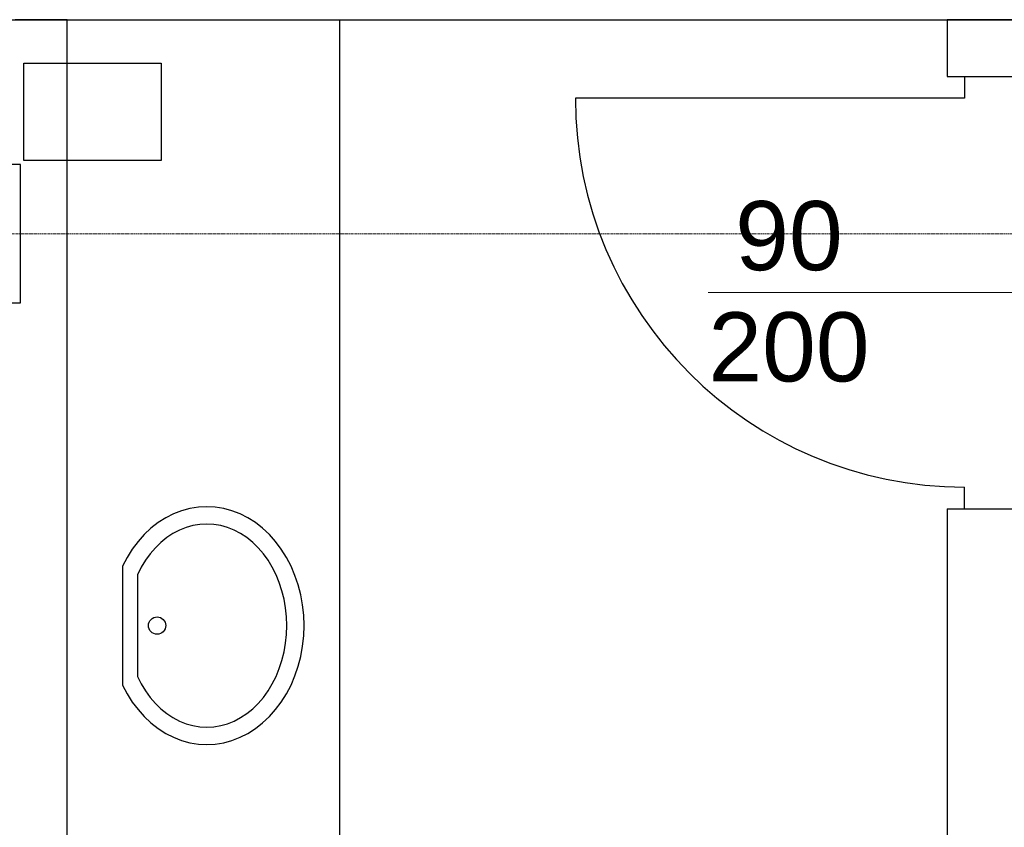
# Model space of a CAD drawing. Header units: millimetres. Extents: x -8838 to 31257, y -6224 to 3754.
# Tile 64 of 205: x -377 to -149, y -4201 to -4014. Entities that reach past the tile are written whole.
import ezdxf
from ezdxf.enums import TextEntityAlignment as Align

# ---------------------------------------------------------------- set-up
doc = ezdxf.new("R2010")
doc.units = ezdxf.units.MM
doc.header["$LTSCALE"] = 10
doc.header["$MEASUREMENT"] = 0
for name, pattern in [('rzut 2 pietra$0$ArchiTECH.PC 5. Line Type', [0.0053, 0.003, -0.001, 0.0003, -0.001]), ('rzut 2 pietra$0$ArchiTECH.PC Solid Line Type', [0]), ('SUFIT_2 PIETRO$0$ArchiTECH.PC Solid Line Type', [0])]:
    doc.linetypes.add(name, pattern=pattern)
doc.layers.add('IS_ARCH', color=254, linetype='CONTINUOUS', lineweight=18)
for name, color, linetype in [('SUFIT_2 PIETRO$0$ELEM KONSTRUKCJI - inwent', 254, 'CONTINUOUS'), ('SUFIT_2 PIETRO$0$INWENTARYZACJA', 254, 'CONTINUOUS'), ('SUFIT_2 PIETRO$0$Kalka 1', 254, 'CONTINUOUS')]:
    doc.layers.add(name, color=color, linetype=linetype)
doc.styles.add('rzut 2 pietra$0$ArchiTECHStyle1', font='arial.ttf', dxfattribs={"height": 0.16})

msp = doc.modelspace()

# ---------------------------------------------------------------- linework, layer by layer
at = {"layer": 'IS_ARCH', "linetype": 'rzut 2 pietra$0$ArchiTECH.PC Solid Line Type'}
for p, q in [((-745.12, -4013.69), (728.45, -4013.83)), ((-365.69, -4013.72), (-377.69, -4013.72)), ((-365.69, -4357.87), (-365.69, -4013.72)), ((-302.67, -4013.73), (-302.66, -4357.87)), ((-147.15, -4013.74), (-162.15, -4013.74)), ((-162.15, -4013.74), (-162.15, -4026.82)), ((-375.73, -4023.77), (-343.94, -4023.77)), ((-375.73, -4046.27), (-375.73, -4023.77)), ((-343.94, -4023.77), (-343.94, -4046.27)), ((-162.15, -4026.82), (-158.15, -4026.82)), ((-158.15, -4026.82), (-150.15, -4026.82)), ((-158.15, -4026.82), (-158.15, -4031.82)), ((-150.15, -4026.82), (-147.15, -4026.82)), ((-158.15, -4031.82), (-248.15, -4031.82)), ((-343.94, -4046.27), (-375.73, -4046.27)), ((-376.5, -4047.2), (-408.5, -4047.2)), ((-376.5, -4047.2), (-408.5, -4047.2)), ((-376.5, -4079.2), (-376.5, -4047.2)), ((-376.5, -4047.2), (-376.5, -4047.2)), ((-376.5, -4079.2), (-376.5, -4047.2)), ((-376.5, -4047.2), (-376.5, -4047.2)), ((-136.24, -4076.82), (-217.4, -4076.82)), ((-408.5, -4079.2), (-376.5, -4079.2)), ((-408.5, -4079.2), (-376.5, -4079.2)), ((-158.15, -4126.82), (-158.15, -4121.82)), ((-341.08, -4128.02), (-342.89, -4128.94)), ((-341.08, -4128.02), (-342.89, -4128.94)), ((-339.2, -4127.3), (-341.08, -4128.02)), ((-339.2, -4127.3), (-341.08, -4128.02)), ((-337.29, -4126.78), (-339.2, -4127.3)), ((-337.29, -4126.78), (-339.2, -4127.3)), ((-335.34, -4126.47), (-337.29, -4126.78)), ((-335.34, -4126.47), (-337.29, -4126.78)), ((-333.38, -4126.36), (-335.34, -4126.47)), ((-333.38, -4126.36), (-335.34, -4126.47)), ((-331.42, -4126.47), (-333.38, -4126.36)), ((-331.42, -4126.47), (-333.38, -4126.36)), ((-329.47, -4126.78), (-331.42, -4126.47)), ((-329.47, -4126.78), (-331.42, -4126.47)), ((-327.56, -4127.3), (-329.47, -4126.78)), ((-327.56, -4127.3), (-329.47, -4126.78)), ((-325.69, -4128.02), (-327.56, -4127.3)), ((-325.69, -4128.02), (-327.56, -4127.3)), ((-323.87, -4128.94), (-325.69, -4128.02)), ((-323.87, -4128.94), (-325.69, -4128.02)), ((-162.15, -4126.82), (-162.15, -4385.37)), ((-162.15, -4126.82), (-158.15, -4126.82)), ((-158.15, -4126.82), (-150.15, -4126.82)), ((-150.15, -4126.82), (-147.15, -4126.82)), ((-344.63, -4130.05), (-346.29, -4131.34)), ((-344.63, -4130.05), (-346.29, -4131.34)), ((-342.89, -4128.94), (-344.63, -4130.05)), ((-342.89, -4128.94), (-344.63, -4130.05)), ((-334.99, -4130.45), (-336.59, -4130.72)), ((-334.99, -4130.45), (-336.59, -4130.72)), ((-333.38, -4130.36), (-334.99, -4130.45)), ((-333.38, -4130.36), (-334.99, -4130.45)), ((-331.77, -4130.45), (-333.38, -4130.36)), ((-331.77, -4130.45), (-333.38, -4130.36)), ((-330.17, -4130.72), (-331.77, -4130.45)), ((-330.17, -4130.72), (-331.77, -4130.45)), ((-322.13, -4130.05), (-323.87, -4128.94)), ((-322.13, -4130.05), (-323.87, -4128.94)), ((-320.48, -4131.34), (-322.13, -4130.05)), ((-320.48, -4131.34), (-322.13, -4130.05)), ((-347.84, -4132.8), (-349.29, -4134.42)), ((-347.84, -4132.8), (-349.29, -4134.42)), ((-346.29, -4131.34), (-347.84, -4132.8)), ((-346.29, -4131.34), (-347.84, -4132.8)), ((-341.2, -4132.56), (-342.63, -4133.51)), ((-341.2, -4132.56), (-342.63, -4133.51)), ((-339.71, -4131.78), (-341.2, -4132.56)), ((-339.71, -4131.78), (-341.2, -4132.56)), ((-338.17, -4131.16), (-339.71, -4131.78)), ((-338.17, -4131.16), (-339.71, -4131.78)), ((-336.59, -4130.72), (-338.17, -4131.16)), ((-336.59, -4130.72), (-338.17, -4131.16)), ((-328.59, -4131.16), (-330.17, -4130.72)), ((-328.59, -4131.16), (-330.17, -4130.72)), ((-327.05, -4131.78), (-328.59, -4131.16)), ((-327.05, -4131.78), (-328.59, -4131.16)), ((-325.56, -4132.56), (-327.05, -4131.78)), ((-325.56, -4132.56), (-327.05, -4131.78)), ((-324.13, -4133.51), (-325.56, -4132.56)), ((-324.13, -4133.51), (-325.56, -4132.56)), ((-318.92, -4132.8), (-320.48, -4131.34)), ((-318.92, -4132.8), (-320.48, -4131.34)), ((-317.47, -4134.42), (-318.92, -4132.8)), ((-317.47, -4134.42), (-318.92, -4132.8)), ((-349.29, -4134.42), (-350.62, -4136.19)), ((-349.29, -4134.42), (-350.62, -4136.19)), ((-343.99, -4134.61), (-345.27, -4135.86)), ((-343.99, -4134.61), (-345.27, -4135.86)), ((-342.63, -4133.51), (-343.99, -4134.61)), ((-342.63, -4133.51), (-343.99, -4134.61)), ((-322.77, -4134.61), (-324.13, -4133.51)), ((-322.77, -4134.61), (-324.13, -4133.51)), ((-321.49, -4135.86), (-322.77, -4134.61)), ((-321.49, -4135.86), (-322.77, -4134.61)), ((-316.15, -4136.19), (-317.47, -4134.42)), ((-316.15, -4136.19), (-317.47, -4134.42)), ((-350.62, -4136.19), (-351.81, -4138.09)), ((-350.62, -4136.19), (-351.81, -4138.09)), ((-346.46, -4137.25), (-347.55, -4138.76)), ((-346.46, -4137.25), (-347.55, -4138.76)), ((-345.27, -4135.86), (-346.46, -4137.25)), ((-345.27, -4135.86), (-346.46, -4137.25)), ((-320.3, -4137.25), (-321.49, -4135.86)), ((-320.3, -4137.25), (-321.49, -4135.86)), ((-319.21, -4138.76), (-320.3, -4137.25)), ((-319.21, -4138.76), (-320.3, -4137.25)), ((-314.95, -4138.09), (-316.15, -4136.19)), ((-314.95, -4138.09), (-316.15, -4136.19)), ((-351.81, -4138.09), (-352.87, -4140.11)), ((-351.81, -4138.09), (-352.87, -4140.11)), ((-347.55, -4138.76), (-348.54, -4140.38)), ((-347.55, -4138.76), (-348.54, -4140.38)), ((-318.23, -4140.38), (-319.21, -4138.76)), ((-318.23, -4140.38), (-319.21, -4138.76)), ((-313.9, -4140.11), (-314.95, -4138.09)), ((-313.9, -4140.11), (-314.95, -4138.09)), ((-352.87, -4140.11), (-352.87, -4167.61)), ((-352.87, -4140.11), (-352.87, -4167.61)), ((-348.54, -4140.38), (-349.4, -4142.11)), ((-348.54, -4140.38), (-349.4, -4142.11)), ((-317.36, -4142.11), (-318.23, -4140.38)), ((-317.36, -4142.11), (-318.23, -4140.38)), ((-312.99, -4142.24), (-313.9, -4140.11)), ((-312.99, -4142.24), (-313.9, -4140.11)), ((-349.4, -4142.11), (-349.4, -4165.61)), ((-349.4, -4142.11), (-349.4, -4165.61)), ((-316.61, -4143.93), (-317.36, -4142.11)), ((-316.61, -4143.93), (-317.36, -4142.11)), ((-316, -4145.83), (-316.61, -4143.93)), ((-316, -4145.83), (-316.61, -4143.93)), ((-312.24, -4144.46), (-312.99, -4142.24)), ((-312.24, -4144.46), (-312.99, -4142.24)), ((-315.51, -4147.78), (-316, -4145.83)), ((-315.51, -4147.78), (-316, -4145.83)), ((-311.65, -4146.75), (-312.24, -4144.46)), ((-311.65, -4146.75), (-312.24, -4144.46)), ((-315.16, -4149.78), (-315.51, -4147.78)), ((-315.16, -4149.78), (-315.51, -4147.78)), ((-311.22, -4149.09), (-311.65, -4146.75)), ((-311.22, -4149.09), (-311.65, -4146.75)), ((-314.95, -4151.81), (-315.16, -4149.78)), ((-314.95, -4151.81), (-315.16, -4149.78)), ((-310.97, -4151.47), (-311.22, -4149.09)), ((-310.97, -4151.47), (-311.22, -4149.09)), ((-314.88, -4153.86), (-314.95, -4151.81)), ((-314.88, -4153.86), (-314.95, -4151.81)), ((-310.88, -4153.86), (-310.97, -4151.47)), ((-310.88, -4153.86), (-310.97, -4151.47)), ((-314.95, -4155.91), (-314.88, -4153.86)), ((-314.95, -4155.91), (-314.88, -4153.86)), ((-310.97, -4156.26), (-310.88, -4153.86)), ((-310.97, -4156.26), (-310.88, -4153.86)), ((-315.16, -4157.94), (-314.95, -4155.91)), ((-315.16, -4157.94), (-314.95, -4155.91)), ((-311.22, -4158.64), (-310.97, -4156.26)), ((-311.22, -4158.64), (-310.97, -4156.26)), ((-316, -4161.9), (-315.51, -4159.95)), ((-316, -4161.9), (-315.51, -4159.95)), ((-315.51, -4159.95), (-315.16, -4157.94)), ((-315.51, -4159.95), (-315.16, -4157.94)), ((-311.65, -4160.98), (-311.22, -4158.64)), ((-311.65, -4160.98), (-311.22, -4158.64)), ((-316.61, -4163.79), (-316, -4161.9)), ((-316.61, -4163.79), (-316, -4161.9)), ((-312.24, -4163.27), (-311.65, -4160.98)), ((-312.24, -4163.27), (-311.65, -4160.98)), ((-317.36, -4165.61), (-316.61, -4163.79)), ((-317.36, -4165.61), (-316.61, -4163.79)), ((-312.99, -4165.48), (-312.24, -4163.27)), ((-312.99, -4165.48), (-312.24, -4163.27)), ((-349.4, -4165.61), (-348.54, -4167.34)), ((-349.4, -4165.61), (-349.4, -4165.61)), ((-349.4, -4165.61), (-348.54, -4167.34)), ((-349.4, -4165.61), (-349.4, -4165.61)), ((-318.23, -4167.34), (-317.36, -4165.61)), ((-318.23, -4167.34), (-317.36, -4165.61)), ((-313.9, -4167.61), (-312.99, -4165.48)), ((-313.9, -4167.61), (-312.99, -4165.48)), ((-352.87, -4167.61), (-351.81, -4169.64)), ((-352.87, -4167.61), (-352.87, -4167.61)), ((-352.87, -4167.61), (-351.81, -4169.64)), ((-352.87, -4167.61), (-352.87, -4167.61)), ((-348.54, -4167.34), (-347.55, -4168.97)), ((-348.54, -4167.34), (-347.55, -4168.97)), ((-347.55, -4168.97), (-346.46, -4170.48)), ((-347.55, -4168.97), (-346.46, -4170.48)), ((-320.3, -4170.48), (-319.21, -4168.97)), ((-320.3, -4170.48), (-319.21, -4168.97)), ((-319.21, -4168.97), (-318.23, -4167.34)), ((-319.21, -4168.97), (-318.23, -4167.34)), ((-314.95, -4169.64), (-313.9, -4167.61)), ((-314.95, -4169.64), (-313.9, -4167.61)), ((-351.81, -4169.64), (-350.62, -4171.54)), ((-351.81, -4169.64), (-350.62, -4171.54)), ((-350.62, -4171.54), (-349.29, -4173.31)), ((-350.62, -4171.54), (-349.29, -4173.31)), ((-346.46, -4170.48), (-345.27, -4171.86)), ((-346.46, -4170.48), (-345.27, -4171.86)), ((-321.49, -4171.86), (-320.3, -4170.48)), ((-321.49, -4171.86), (-320.3, -4170.48)), ((-317.47, -4173.31), (-316.15, -4171.54)), ((-317.47, -4173.31), (-316.15, -4171.54)), ((-316.15, -4171.54), (-314.95, -4169.64)), ((-316.15, -4171.54), (-314.95, -4169.64)), ((-349.29, -4173.31), (-347.84, -4174.93)), ((-349.29, -4173.31), (-347.84, -4174.93)), ((-345.27, -4171.86), (-343.99, -4173.11)), ((-345.27, -4171.86), (-343.99, -4173.11)), ((-343.99, -4173.11), (-342.63, -4174.21)), ((-343.99, -4173.11), (-342.63, -4174.21)), ((-324.13, -4174.21), (-322.77, -4173.11)), ((-324.13, -4174.21), (-322.77, -4173.11)), ((-322.77, -4173.11), (-321.49, -4171.86)), ((-322.77, -4173.11), (-321.49, -4171.86)), ((-318.92, -4174.93), (-317.47, -4173.31)), ((-318.92, -4174.93), (-317.47, -4173.31)), ((-347.84, -4174.93), (-346.29, -4176.39)), ((-347.84, -4174.93), (-346.29, -4176.39)), ((-342.63, -4174.21), (-341.2, -4175.16)), ((-342.63, -4174.21), (-341.2, -4175.16)), ((-341.2, -4175.16), (-339.71, -4175.95)), ((-341.2, -4175.16), (-339.71, -4175.95)), ((-339.71, -4175.95), (-338.17, -4176.56)), ((-339.71, -4175.95), (-338.17, -4176.56)), ((-328.59, -4176.56), (-327.05, -4175.95)), ((-328.59, -4176.56), (-327.05, -4175.95)), ((-327.05, -4175.95), (-325.56, -4175.16)), ((-327.05, -4175.95), (-325.56, -4175.16)), ((-325.56, -4175.16), (-324.13, -4174.21)), ((-325.56, -4175.16), (-324.13, -4174.21)), ((-320.48, -4176.39), (-318.92, -4174.93)), ((-320.48, -4176.39), (-318.92, -4174.93)), ((-346.29, -4176.39), (-344.63, -4177.68)), ((-346.29, -4176.39), (-344.63, -4177.68)), ((-344.63, -4177.68), (-342.89, -4178.79)), ((-344.63, -4177.68), (-342.89, -4178.79)), ((-338.17, -4176.56), (-336.59, -4177.01)), ((-338.17, -4176.56), (-336.59, -4177.01)), ((-336.59, -4177.01), (-334.99, -4177.27)), ((-336.59, -4177.01), (-334.99, -4177.27)), ((-334.99, -4177.27), (-333.38, -4177.36)), ((-334.99, -4177.27), (-333.38, -4177.36)), ((-333.38, -4177.36), (-331.77, -4177.27)), ((-333.38, -4177.36), (-331.77, -4177.27)), ((-331.77, -4177.27), (-330.17, -4177.01)), ((-331.77, -4177.27), (-330.17, -4177.01)), ((-330.17, -4177.01), (-328.59, -4176.56)), ((-330.17, -4177.01), (-328.59, -4176.56)), ((-323.87, -4178.79), (-322.13, -4177.68)), ((-323.87, -4178.79), (-322.13, -4177.68)), ((-322.13, -4177.68), (-320.48, -4176.39)), ((-322.13, -4177.68), (-320.48, -4176.39)), ((-342.89, -4178.79), (-341.08, -4179.7)), ((-342.89, -4178.79), (-341.08, -4179.7)), ((-341.08, -4179.7), (-339.2, -4180.43)), ((-341.08, -4179.7), (-339.2, -4180.43)), ((-339.2, -4180.43), (-337.29, -4180.95)), ((-339.2, -4180.43), (-337.29, -4180.95)), ((-329.47, -4180.95), (-327.56, -4180.43)), ((-329.47, -4180.95), (-327.56, -4180.43)), ((-327.56, -4180.43), (-325.69, -4179.7)), ((-327.56, -4180.43), (-325.69, -4179.7)), ((-325.69, -4179.7), (-323.87, -4178.79)), ((-325.69, -4179.7), (-323.87, -4178.79)), ((-337.29, -4180.95), (-335.34, -4181.26)), ((-337.29, -4180.95), (-335.34, -4181.26)), ((-335.34, -4181.26), (-333.38, -4181.36)), ((-335.34, -4181.26), (-333.38, -4181.36)), ((-333.38, -4181.36), (-331.42, -4181.26)), ((-333.38, -4181.36), (-331.42, -4181.26)), ((-331.42, -4181.26), (-329.47, -4180.95)), ((-331.42, -4181.26), (-329.47, -4180.95))]:
    msp.add_line(p, q, dxfattribs=at)
at = {"layer": 'IS_ARCH', "linetype": 'rzut 2 pietra$0$ArchiTECH.PC 5. Line Type'}
msp.add_line((-3575.49, -4062.89), (8802.36, -4064.08), dxfattribs=at)
at = {"layer": 'IS_ARCH', "linetype": 'rzut 2 pietra$0$ArchiTECH.PC Solid Line Type'}
msp.add_arc((-158.15, -4031.82), 90, 180, 270, dxfattribs=at)
at = {"layer": 'SUFIT_2 PIETRO$0$ELEM KONSTRUKCJI - inwent', "linetype": 'SUFIT_2 PIETRO$0$ArchiTECH.PC Solid Line Type'}
for p, q in [((-376.5, -4047.2), (-408.5, -4047.2)), ((-376.5, -4079.2), (-376.5, -4047.2)), ((-376.5, -4047.2), (-376.5, -4047.2)), ((-408.5, -4079.2), (-376.5, -4079.2))]:
    msp.add_line(p, q, dxfattribs=at)
at = {"layer": 'SUFIT_2 PIETRO$0$INWENTARYZACJA', "linetype": 'SUFIT_2 PIETRO$0$ArchiTECH.PC Solid Line Type'}
for p, q in [((-745.12, -4013.69), (728.45, -4013.83)), ((-365.69, -4013.72), (-377.69, -4013.72)), ((-365.69, -4357.87), (-365.69, -4013.72)), ((-302.67, -4013.73), (-302.66, -4357.87)), ((-147.15, -4013.74), (-162.15, -4013.74)), ((-162.15, -4013.74), (-162.15, -4026.82)), ((-375.73, -4023.77), (-343.94, -4023.77)), ((-375.73, -4046.27), (-375.73, -4023.77)), ((-343.94, -4023.77), (-343.94, -4046.27)), ((-162.15, -4026.82), (-158.15, -4026.82)), ((-158.15, -4026.82), (-150.15, -4026.82)), ((-158.15, -4026.82), (-158.15, -4031.82)), ((-150.15, -4026.82), (-147.15, -4026.82)), ((-158.15, -4031.82), (-248.15, -4031.82)), ((-343.94, -4046.27), (-375.73, -4046.27)), ((-158.15, -4126.82), (-158.15, -4121.82)), ((-341.08, -4128.02), (-342.89, -4128.94)), ((-341.08, -4128.02), (-342.89, -4128.94)), ((-339.2, -4127.3), (-341.08, -4128.02)), ((-339.2, -4127.3), (-341.08, -4128.02)), ((-337.29, -4126.78), (-339.2, -4127.3)), ((-337.29, -4126.78), (-339.2, -4127.3)), ((-335.34, -4126.47), (-337.29, -4126.78)), ((-335.34, -4126.47), (-337.29, -4126.78)), ((-333.38, -4126.36), (-335.34, -4126.47)), ((-333.38, -4126.36), (-335.34, -4126.47)), ((-331.42, -4126.47), (-333.38, -4126.36)), ((-331.42, -4126.47), (-333.38, -4126.36)), ((-329.47, -4126.78), (-331.42, -4126.47)), ((-329.47, -4126.78), (-331.42, -4126.47)), ((-327.56, -4127.3), (-329.47, -4126.78)), ((-327.56, -4127.3), (-329.47, -4126.78)), ((-325.69, -4128.02), (-327.56, -4127.3)), ((-325.69, -4128.02), (-327.56, -4127.3)), ((-323.87, -4128.94), (-325.69, -4128.02)), ((-323.87, -4128.94), (-325.69, -4128.02)), ((-162.15, -4126.82), (-162.15, -4385.37)), ((-162.15, -4126.82), (-158.15, -4126.82)), ((-158.15, -4126.82), (-150.15, -4126.82)), ((-150.15, -4126.82), (-147.15, -4126.82)), ((-344.63, -4130.05), (-346.29, -4131.34)), ((-344.63, -4130.05), (-346.29, -4131.34)), ((-342.89, -4128.94), (-344.63, -4130.05)), ((-342.89, -4128.94), (-344.63, -4130.05)), ((-334.99, -4130.45), (-336.59, -4130.72)), ((-334.99, -4130.45), (-336.59, -4130.72)), ((-333.38, -4130.36), (-334.99, -4130.45)), ((-333.38, -4130.36), (-334.99, -4130.45)), ((-331.77, -4130.45), (-333.38, -4130.36)), ((-331.77, -4130.45), (-333.38, -4130.36)), ((-330.17, -4130.72), (-331.77, -4130.45)), ((-330.17, -4130.72), (-331.77, -4130.45)), ((-322.13, -4130.05), (-323.87, -4128.94)), ((-322.13, -4130.05), (-323.87, -4128.94)), ((-320.48, -4131.34), (-322.13, -4130.05)), ((-320.48, -4131.34), (-322.13, -4130.05)), ((-347.84, -4132.8), (-349.29, -4134.42)), ((-347.84, -4132.8), (-349.29, -4134.42)), ((-346.29, -4131.34), (-347.84, -4132.8)), ((-346.29, -4131.34), (-347.84, -4132.8)), ((-341.2, -4132.56), (-342.63, -4133.51)), ((-341.2, -4132.56), (-342.63, -4133.51)), ((-339.71, -4131.78), (-341.2, -4132.56)), ((-339.71, -4131.78), (-341.2, -4132.56)), ((-338.17, -4131.16), (-339.71, -4131.78)), ((-338.17, -4131.16), (-339.71, -4131.78)), ((-336.59, -4130.72), (-338.17, -4131.16)), ((-336.59, -4130.72), (-338.17, -4131.16)), ((-328.59, -4131.16), (-330.17, -4130.72)), ((-328.59, -4131.16), (-330.17, -4130.72)), ((-327.05, -4131.78), (-328.59, -4131.16)), ((-327.05, -4131.78), (-328.59, -4131.16)), ((-325.56, -4132.56), (-327.05, -4131.78)), ((-325.56, -4132.56), (-327.05, -4131.78)), ((-324.13, -4133.51), (-325.56, -4132.56)), ((-324.13, -4133.51), (-325.56, -4132.56)), ((-318.92, -4132.8), (-320.48, -4131.34)), ((-318.92, -4132.8), (-320.48, -4131.34)), ((-317.47, -4134.42), (-318.92, -4132.8)), ((-317.47, -4134.42), (-318.92, -4132.8)), ((-349.29, -4134.42), (-350.62, -4136.19)), ((-349.29, -4134.42), (-350.62, -4136.19)), ((-343.99, -4134.61), (-345.27, -4135.86)), ((-343.99, -4134.61), (-345.27, -4135.86)), ((-342.63, -4133.51), (-343.99, -4134.61)), ((-342.63, -4133.51), (-343.99, -4134.61)), ((-322.77, -4134.61), (-324.13, -4133.51)), ((-322.77, -4134.61), (-324.13, -4133.51)), ((-321.49, -4135.86), (-322.77, -4134.61)), ((-321.49, -4135.86), (-322.77, -4134.61)), ((-316.15, -4136.19), (-317.47, -4134.42)), ((-316.15, -4136.19), (-317.47, -4134.42)), ((-350.62, -4136.19), (-351.81, -4138.09)), ((-350.62, -4136.19), (-351.81, -4138.09)), ((-346.46, -4137.25), (-347.55, -4138.76)), ((-346.46, -4137.25), (-347.55, -4138.76)), ((-345.27, -4135.86), (-346.46, -4137.25)), ((-345.27, -4135.86), (-346.46, -4137.25)), ((-320.3, -4137.25), (-321.49, -4135.86)), ((-320.3, -4137.25), (-321.49, -4135.86)), ((-319.21, -4138.76), (-320.3, -4137.25)), ((-319.21, -4138.76), (-320.3, -4137.25)), ((-314.95, -4138.09), (-316.15, -4136.19)), ((-314.95, -4138.09), (-316.15, -4136.19)), ((-351.81, -4138.09), (-352.87, -4140.11)), ((-351.81, -4138.09), (-352.87, -4140.11)), ((-347.55, -4138.76), (-348.54, -4140.38)), ((-347.55, -4138.76), (-348.54, -4140.38)), ((-318.23, -4140.38), (-319.21, -4138.76)), ((-318.23, -4140.38), (-319.21, -4138.76)), ((-313.9, -4140.11), (-314.95, -4138.09)), ((-313.9, -4140.11), (-314.95, -4138.09)), ((-352.87, -4140.11), (-352.87, -4167.61)), ((-352.87, -4140.11), (-352.87, -4167.61)), ((-348.54, -4140.38), (-349.4, -4142.11)), ((-348.54, -4140.38), (-349.4, -4142.11)), ((-317.36, -4142.11), (-318.23, -4140.38)), ((-317.36, -4142.11), (-318.23, -4140.38)), ((-312.99, -4142.24), (-313.9, -4140.11)), ((-312.99, -4142.24), (-313.9, -4140.11)), ((-349.4, -4142.11), (-349.4, -4165.61)), ((-349.4, -4142.11), (-349.4, -4165.61)), ((-316.61, -4143.93), (-317.36, -4142.11)), ((-316.61, -4143.93), (-317.36, -4142.11)), ((-316, -4145.83), (-316.61, -4143.93)), ((-316, -4145.83), (-316.61, -4143.93)), ((-312.24, -4144.46), (-312.99, -4142.24)), ((-312.24, -4144.46), (-312.99, -4142.24)), ((-315.51, -4147.78), (-316, -4145.83)), ((-315.51, -4147.78), (-316, -4145.83)), ((-311.65, -4146.75), (-312.24, -4144.46)), ((-311.65, -4146.75), (-312.24, -4144.46)), ((-315.16, -4149.78), (-315.51, -4147.78)), ((-315.16, -4149.78), (-315.51, -4147.78)), ((-311.22, -4149.09), (-311.65, -4146.75)), ((-311.22, -4149.09), (-311.65, -4146.75)), ((-314.95, -4151.81), (-315.16, -4149.78)), ((-314.95, -4151.81), (-315.16, -4149.78)), ((-310.97, -4151.47), (-311.22, -4149.09)), ((-310.97, -4151.47), (-311.22, -4149.09)), ((-314.88, -4153.86), (-314.95, -4151.81)), ((-314.88, -4153.86), (-314.95, -4151.81)), ((-310.88, -4153.86), (-310.97, -4151.47)), ((-310.88, -4153.86), (-310.97, -4151.47)), ((-314.95, -4155.91), (-314.88, -4153.86)), ((-314.95, -4155.91), (-314.88, -4153.86)), ((-310.97, -4156.26), (-310.88, -4153.86)), ((-310.97, -4156.26), (-310.88, -4153.86)), ((-315.16, -4157.94), (-314.95, -4155.91)), ((-315.16, -4157.94), (-314.95, -4155.91)), ((-311.22, -4158.64), (-310.97, -4156.26)), ((-311.22, -4158.64), (-310.97, -4156.26)), ((-316, -4161.9), (-315.51, -4159.95)), ((-316, -4161.9), (-315.51, -4159.95)), ((-315.51, -4159.95), (-315.16, -4157.94)), ((-315.51, -4159.95), (-315.16, -4157.94)), ((-311.65, -4160.98), (-311.22, -4158.64)), ((-311.65, -4160.98), (-311.22, -4158.64)), ((-316.61, -4163.79), (-316, -4161.9)), ((-316.61, -4163.79), (-316, -4161.9)), ((-312.24, -4163.27), (-311.65, -4160.98)), ((-312.24, -4163.27), (-311.65, -4160.98)), ((-317.36, -4165.61), (-316.61, -4163.79)), ((-317.36, -4165.61), (-316.61, -4163.79)), ((-312.99, -4165.48), (-312.24, -4163.27)), ((-312.99, -4165.48), (-312.24, -4163.27)), ((-349.4, -4165.61), (-348.54, -4167.34)), ((-349.4, -4165.61), (-349.4, -4165.61)), ((-349.4, -4165.61), (-348.54, -4167.34)), ((-349.4, -4165.61), (-349.4, -4165.61)), ((-318.23, -4167.34), (-317.36, -4165.61)), ((-318.23, -4167.34), (-317.36, -4165.61)), ((-313.9, -4167.61), (-312.99, -4165.48)), ((-313.9, -4167.61), (-312.99, -4165.48)), ((-352.87, -4167.61), (-351.81, -4169.64)), ((-352.87, -4167.61), (-352.87, -4167.61)), ((-352.87, -4167.61), (-351.81, -4169.64)), ((-352.87, -4167.61), (-352.87, -4167.61)), ((-348.54, -4167.34), (-347.55, -4168.97)), ((-348.54, -4167.34), (-347.55, -4168.97)), ((-347.55, -4168.97), (-346.46, -4170.48)), ((-347.55, -4168.97), (-346.46, -4170.48)), ((-320.3, -4170.48), (-319.21, -4168.97)), ((-320.3, -4170.48), (-319.21, -4168.97)), ((-319.21, -4168.97), (-318.23, -4167.34)), ((-319.21, -4168.97), (-318.23, -4167.34)), ((-314.95, -4169.64), (-313.9, -4167.61)), ((-314.95, -4169.64), (-313.9, -4167.61)), ((-351.81, -4169.64), (-350.62, -4171.54)), ((-351.81, -4169.64), (-350.62, -4171.54)), ((-350.62, -4171.54), (-349.29, -4173.31)), ((-350.62, -4171.54), (-349.29, -4173.31)), ((-346.46, -4170.48), (-345.27, -4171.86)), ((-346.46, -4170.48), (-345.27, -4171.86)), ((-321.49, -4171.86), (-320.3, -4170.48)), ((-321.49, -4171.86), (-320.3, -4170.48)), ((-317.47, -4173.31), (-316.15, -4171.54)), ((-317.47, -4173.31), (-316.15, -4171.54)), ((-316.15, -4171.54), (-314.95, -4169.64)), ((-316.15, -4171.54), (-314.95, -4169.64)), ((-349.29, -4173.31), (-347.84, -4174.93)), ((-349.29, -4173.31), (-347.84, -4174.93)), ((-345.27, -4171.86), (-343.99, -4173.11)), ((-345.27, -4171.86), (-343.99, -4173.11)), ((-343.99, -4173.11), (-342.63, -4174.21)), ((-343.99, -4173.11), (-342.63, -4174.21)), ((-324.13, -4174.21), (-322.77, -4173.11)), ((-324.13, -4174.21), (-322.77, -4173.11)), ((-322.77, -4173.11), (-321.49, -4171.86)), ((-322.77, -4173.11), (-321.49, -4171.86)), ((-318.92, -4174.93), (-317.47, -4173.31)), ((-318.92, -4174.93), (-317.47, -4173.31)), ((-347.84, -4174.93), (-346.29, -4176.39)), ((-347.84, -4174.93), (-346.29, -4176.39)), ((-342.63, -4174.21), (-341.2, -4175.16)), ((-342.63, -4174.21), (-341.2, -4175.16)), ((-341.2, -4175.16), (-339.71, -4175.95)), ((-341.2, -4175.16), (-339.71, -4175.95)), ((-339.71, -4175.95), (-338.17, -4176.56)), ((-339.71, -4175.95), (-338.17, -4176.56)), ((-328.59, -4176.56), (-327.05, -4175.95)), ((-328.59, -4176.56), (-327.05, -4175.95)), ((-327.05, -4175.95), (-325.56, -4175.16)), ((-327.05, -4175.95), (-325.56, -4175.16)), ((-325.56, -4175.16), (-324.13, -4174.21)), ((-325.56, -4175.16), (-324.13, -4174.21)), ((-320.48, -4176.39), (-318.92, -4174.93)), ((-320.48, -4176.39), (-318.92, -4174.93)), ((-346.29, -4176.39), (-344.63, -4177.68)), ((-346.29, -4176.39), (-344.63, -4177.68)), ((-344.63, -4177.68), (-342.89, -4178.79)), ((-344.63, -4177.68), (-342.89, -4178.79)), ((-338.17, -4176.56), (-336.59, -4177.01)), ((-338.17, -4176.56), (-336.59, -4177.01)), ((-336.59, -4177.01), (-334.99, -4177.27)), ((-336.59, -4177.01), (-334.99, -4177.27)), ((-334.99, -4177.27), (-333.38, -4177.36)), ((-334.99, -4177.27), (-333.38, -4177.36)), ((-333.38, -4177.36), (-331.77, -4177.27)), ((-333.38, -4177.36), (-331.77, -4177.27)), ((-331.77, -4177.27), (-330.17, -4177.01)), ((-331.77, -4177.27), (-330.17, -4177.01)), ((-330.17, -4177.01), (-328.59, -4176.56)), ((-330.17, -4177.01), (-328.59, -4176.56)), ((-323.87, -4178.79), (-322.13, -4177.68)), ((-323.87, -4178.79), (-322.13, -4177.68)), ((-322.13, -4177.68), (-320.48, -4176.39)), ((-322.13, -4177.68), (-320.48, -4176.39)), ((-342.89, -4178.79), (-341.08, -4179.7)), ((-342.89, -4178.79), (-341.08, -4179.7)), ((-341.08, -4179.7), (-339.2, -4180.43)), ((-341.08, -4179.7), (-339.2, -4180.43)), ((-339.2, -4180.43), (-337.29, -4180.95)), ((-339.2, -4180.43), (-337.29, -4180.95)), ((-329.47, -4180.95), (-327.56, -4180.43)), ((-329.47, -4180.95), (-327.56, -4180.43)), ((-327.56, -4180.43), (-325.69, -4179.7)), ((-327.56, -4180.43), (-325.69, -4179.7)), ((-325.69, -4179.7), (-323.87, -4178.79)), ((-325.69, -4179.7), (-323.87, -4178.79)), ((-337.29, -4180.95), (-335.34, -4181.26)), ((-337.29, -4180.95), (-335.34, -4181.26)), ((-335.34, -4181.26), (-333.38, -4181.36)), ((-335.34, -4181.26), (-333.38, -4181.36)), ((-333.38, -4181.36), (-331.42, -4181.26)), ((-333.38, -4181.36), (-331.42, -4181.26)), ((-331.42, -4181.26), (-329.47, -4180.95)), ((-331.42, -4181.26), (-329.47, -4180.95))]:
    msp.add_line(p, q, dxfattribs=at)
msp.add_circle((-344.87, -4153.86), 2, dxfattribs=at)
msp.add_circle((-344.87, -4153.86), 2, dxfattribs=at)
msp.add_arc((-158.15, -4031.82), 90, 180, 270, dxfattribs=at)
at = {"layer": 'SUFIT_2 PIETRO$0$Kalka 1', "linetype": 'SUFIT_2 PIETRO$0$ArchiTECH.PC Solid Line Type'}
for p, q in [((-376.5, -4047.2), (-408.5, -4047.2)), ((-376.5, -4079.2), (-376.5, -4047.2)), ((-376.5, -4047.2), (-376.5, -4047.2)), ((-408.5, -4079.2), (-376.5, -4079.2))]:
    msp.add_line(p, q, dxfattribs=at)

# ---------------------------------------------------------------- texts
at = {"layer": 'IS_ARCH', "style": 'rzut 2 pietra$0$ArchiTECHStyle1'}
for s, p in [('90', (-211.18, -4076.45)), ('200', (-217.4, -4102.18))]:
    msp.add_text(s, height=16, dxfattribs=at).set_placement(p, align=Align.BOTTOM_LEFT)

doc.saveas('drawing.dxf')
